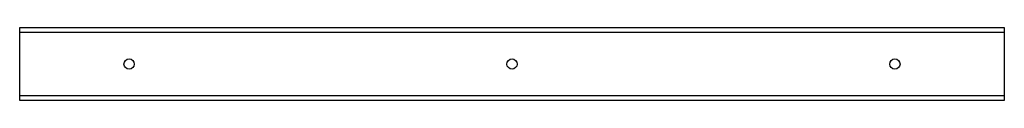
# Model space of a CAD drawing. Header units: inches. Extents: x 35.2 to 89.2, y 30.2 to 34.2.
import ezdxf

# ---------------------------------------------------------------- set-up
doc = ezdxf.new("R2010")
doc.units = ezdxf.units.IN
doc.header["$MEASUREMENT"] = 0
doc.layers.add('Visible Edges(ANSI)', color=7, linetype='Continuous', lineweight=25)
doc.layers.add('Visible Tangent Edges(ANSI)', color=7, linetype='Continuous', lineweight=25)

msp = doc.modelspace()

# ---------------------------------------------------------------- linework, layer by layer
at = {"layer": 'Visible Edges(ANSI)'}
for p, q in [((35.234, 33.963), (35.234, 34.213)), ((35.234, 34.213), (89.234, 34.213)), ((89.234, 34.213), (89.234, 33.963)), ((35.234, 30.463), (35.234, 33.963)), ((89.234, 33.963), (89.234, 30.463)), ((35.234, 30.213), (35.234, 30.463)), ((89.234, 30.463), (89.234, 30.213)), ((89.234, 30.213), (35.234, 30.213))]:
    msp.add_line(p, q, dxfattribs=at)
for centre in [(41.234, 32.213), (62.234, 32.213), (83.234, 32.213)]:
    msp.add_circle(centre, 0.281, dxfattribs=at)
at = {"layer": 'Visible Tangent Edges(ANSI)'}
for p, q in [((35.234, 33.963), (89.234, 33.963)), ((89.234, 30.463), (35.234, 30.463))]:
    msp.add_line(p, q, dxfattribs=at)

doc.saveas('drawing.dxf')
